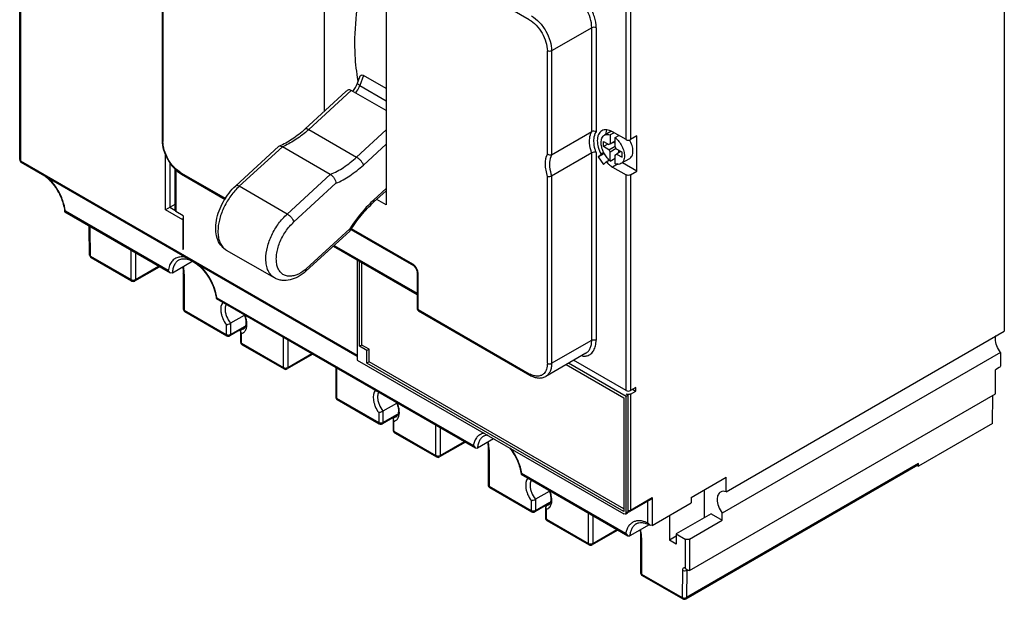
# Model space of a CAD drawing. Header units: millimetres. Extents: x 24 to 183, y 39 to 250.
# Tile 1 of 6: x 24 to 183, y 39 to 133. Entities that reach past the tile are written whole.
import ezdxf

# ---------------------------------------------------------------- set-up
doc = ezdxf.new("R2010")
doc.units = ezdxf.units.MM
doc.header["$LTSCALE"] = 18.806465
doc.layers.get('0').update_dxf_attribs({"linetype": 'CONTINUOUS'})

msp = doc.modelspace()

# ---------------------------------------------------------------- linework, layer by layer
at = {"color": 7, "linetype": 'Continuous'}
for p, q in [((183.5, 179.95), (183.5, 82.27)), ((106.39, 132.88), (49.85, 165.52)), ((23.67, 110.15), (23.67, 164.62)), ((23.81, 164.42), (23.81, 109.94)), ((73.08, 146.08), (73.08, 117.95)), ((46.77, 143.67), (46.77, 113.28)), ((46.92, 143.4), (46.92, 113.08)), ((83.16, 140.26), (83.16, 102.8)), ((122.1, 113.39), (122.1, 138.33)), ((122.81, 138.33), (122.81, 113.39)), ((116.53, 131.56), (110.02, 127.8)), ((116.53, 114.7), (116.53, 131.56)), ((117.24, 131.56), (117.24, 114.6)), ((109.32, 111.04), (109.32, 127.8)), ((110.02, 127.8), (110.02, 110.95)), ((78.51, 122.54), (78.88, 123.59)), ((79.47, 123.82), (78.9, 122.17)), ((83.16, 121.69), (79.47, 123.82)), ((78.9, 122.17), (83.16, 119.71)), ((70.01, 115.13), (76.62, 121.21)), ((77.5, 121.4), (70.58, 115.05)), ((83.16, 118.14), (77.5, 121.4)), ((70.58, 115.05), (78.36, 110.55)), ((78.36, 110.55), (83.16, 114.97)), ((110.02, 110.95), (116.53, 114.7)), ((119.64, 114.73), (118.6, 114.13)), ((120.14, 114.52), (119.54, 114.18)), ((119.54, 114.18), (119.54, 112.72)), ((122.1, 113.39), (119.91, 114.66)), ((120.33, 113.72), (120.94, 114.06)), ((120.33, 112.26), (120.33, 113.72)), ((123.87, 114), (122.81, 113.39)), ((123.87, 108.29), (123.87, 114)), ((46.77, 113.28), (46.92, 113.08)), ((65.68, 112.26), (58.74, 105.89)), ((66.32, 112.24), (59.32, 105.81)), ((65.78, 112.33), (65.68, 112.26)), ((66.32, 112.24), (65.78, 112.33)), ((74.09, 107.75), (66.32, 112.24)), ((79.45, 109.27), (83.16, 112.67)), ((118.43, 113.09), (119.32, 112.58)), ((118.43, 112.27), (118.43, 113.09)), ((119.14, 112.68), (118.43, 112.27)), ((119.32, 111.76), (118.43, 112.27)), ((119.55, 112.71), (119.32, 112.58)), ((119.32, 111.76), (120.33, 112.34)), ((119.54, 112.72), (120.33, 113.18)), ((120.51, 111.93), (119.54, 111.37)), ((120.33, 112.78), (120, 112.97)), ((47.32, 102.01), (47.32, 110.97)), ((116.53, 111.23), (110.02, 107.47)), ((116.53, 80.81), (116.53, 111.23)), ((117.24, 111.32), (117.24, 80.81)), ((117.57, 110.58), (118.55, 111.15)), ((118.03, 111.02), (117.57, 110.58)), ((117.57, 110.58), (118.42, 109.36)), ((118.49, 111.29), (118.03, 111.02)), ((119.54, 109.91), (119.54, 111.37)), ((119.54, 109.91), (120.33, 110.37)), ((120.33, 109.45), (120.33, 110.91)), ((121.44, 111.36), (120.55, 111.87)), ((121.26, 111.46), (120.55, 111.05)), ((120.55, 111.05), (121.44, 110.54)), ((120.92, 111.27), (120.92, 111.65)), ((122.66, 110.3), (121.27, 109.5)), ((121.44, 110.54), (121.44, 111.36)), ((23.67, 110.15), (23.81, 109.94)), ((23.81, 109.94), (23.92, 109.71)), ((23.81, 109.94), (78.47, 78.39)), ((23.92, 109.71), (78.47, 78.22)), ((48.03, 109.75), (48.03, 102.42)), ((48.84, 108.76), (48.84, 101.91)), ((118.42, 109.36), (118.88, 109.8)), ((118.88, 109.8), (119.39, 110.09)), ((120.82, 109.47), (119.91, 108.94)), ((119.91, 108.94), (122.1, 107.68)), ((123.87, 108.29), (121.52, 109.64)), ((48.99, 108.63), (48.99, 101.7)), ((49.85, 108.01), (49.95, 107.78)), ((49.85, 108.01), (57.12, 103.81)), ((49.95, 107.78), (57.03, 103.69)), ((67.1, 101.31), (74.09, 107.75)), ((109.32, 77.06), (109.32, 107.38)), ((110.02, 107.47), (110.02, 77.06)), ((122.1, 72.64), (122.1, 107.68)), ((122.81, 107.68), (123.87, 108.29)), ((122.81, 107.68), (122.81, 72.64)), ((67.1, 101.31), (59.32, 105.81)), ((68.18, 100.02), (75.01, 106.3)), ((81.12, 103.22), (83.16, 105.09)), ((83.16, 105.45), (81.15, 103.61)), ((48.84, 102.88), (47.32, 102.01)), ((48.03, 102.42), (48.86, 101.94)), ((81.15, 103.61), (81.12, 103.22)), ((83.16, 102.8), (81.62, 103.68)), ((30.96, 101.65), (31.08, 101.75)), ((30.96, 101.65), (30.96, 101.65)), ((30.96, 101.65), (48.1, 91.75)), ((47.77, 92.11), (31.08, 101.75)), ((50.15, 100.38), (47.32, 102.01)), ((48.84, 101.91), (48.99, 101.7)), ((50.22, 100.99), (48.99, 101.7)), ((50.22, 100.99), (50.22, 95.57)), ((35.1, 98.92), (34.95, 99.11)), ((35.02, 94.65), (34.95, 99.11)), ((50.15, 100.38), (50.15, 95.61)), ((35.16, 94.45), (35.1, 98.92)), ((70.14, 92.01), (77.31, 98.6)), ((77.24, 98.89), (70.19, 92.41)), ((77.32, 98.61), (77.24, 98.89)), ((77.31, 98.6), (77.32, 98.61)), ((77.43, 98.8), (87.58, 92.94)), ((87.48, 93.17), (77.53, 98.92)), ((74.6, 96.11), (88.18, 88.26)), ((74.71, 96.21), (88.18, 88.43)), ((35.02, 94.65), (35.16, 94.45)), ((35.16, 94.45), (35.27, 94.22)), ((35.16, 94.45), (41.74, 90.66)), ((41.74, 90.66), (41.74, 95.43)), ((42.44, 95.02), (42.44, 90.66)), ((50.15, 95.61), (50.22, 95.65)), ((50.22, 95.57), (50.15, 95.61)), ((65.03, 90.92), (57.25, 95.41)), ((35.27, 94.22), (41.84, 90.43)), ((42.34, 90.43), (46.37, 92.75)), ((42.44, 90.66), (46.22, 92.84)), ((51.76, 93.64), (48.45, 91.72)), ((78.47, 93.87), (78.47, 77.57)), ((78.83, 79.82), (78.83, 93.66)), ((79.18, 80.02), (79.18, 93.46)), ((87.58, 92.94), (87.48, 93.17)), ((48.1, 91.75), (47.77, 92.11)), ((48.45, 91.72), (48.1, 91.75)), ((50.36, 91.55), (50.22, 91.76)), ((50.22, 91.76), (50.22, 85.88)), ((50.36, 91.55), (50.36, 85.68)), ((70.14, 92.01), (70.19, 92.41)), ((70.14, 92.01), (70.14, 92.01)), ((88.33, 91.69), (88.18, 91.9)), ((88.18, 91.9), (88.18, 86)), ((88.33, 85.79), (88.33, 91.69)), ((41.84, 90.43), (41.74, 90.66)), ((42.44, 90.66), (42.34, 90.43)), ((55.58, 87.6), (55.69, 87.7)), ((55.58, 87.6), (97.63, 63.32)), ((55.58, 87.6), (55.58, 87.6)), ((55.69, 87.7), (97.31, 63.68)), ((50.22, 85.88), (50.36, 85.68)), ((50.36, 85.68), (57.19, 81.74)), ((50.36, 85.68), (50.47, 85.45)), ((50.47, 85.45), (57.29, 81.51)), ((60.11, 84.84), (57.89, 83.56)), ((88.18, 86), (88.33, 85.79)), ((88.33, 85.79), (106.39, 75.37)), ((88.33, 85.79), (88.43, 85.56)), ((88.43, 85.56), (106.49, 75.14)), ((57.19, 83.34), (57.19, 81.74)), ((57.89, 83.56), (57.89, 81.74)), ((57.29, 81.51), (57.19, 81.74)), ((60.13, 82.86), (57.79, 81.51)), ((57.89, 81.74), (57.79, 81.51)), ((57.89, 81.74), (60.25, 83.1)), ((59.52, 82.27), (59.66, 82.54)), ((59.66, 81.91), (59.52, 82.27)), ((59.52, 82.27), (59.52, 80.51)), ((59.66, 82.54), (60.1, 82.79)), ((59.66, 82.54), (60.03, 82.65)), ((59.66, 80.31), (59.66, 81.91)), ((138.33, 56.19), (183.5, 82.27)), ((59.52, 80.51), (59.66, 80.31)), ((59.66, 80.31), (66.49, 76.37)), ((59.66, 80.31), (59.77, 80.08)), ((59.77, 80.08), (66.59, 76.14)), ((66.49, 76.37), (66.49, 81.3)), ((67.19, 80.89), (67.19, 76.37)), ((79.18, 80.02), (78.83, 79.82)), ((80.38, 79.33), (79.18, 80.02)), ((110.02, 77.06), (116.53, 80.81)), ((71.26, 78.55), (67.09, 76.14)), ((67.19, 76.37), (71.11, 78.63)), ((80.03, 79.12), (78.83, 79.82)), ((80.38, 79.33), (80.03, 79.12)), ((80.03, 77.08), (80.03, 79.12)), ((80.38, 77.28), (80.38, 79.33)), ((115.57, 78.69), (109.06, 74.93)), ((182.87, 78.81), (137.7, 52.73)), ((182.87, 78.81), (182.87, 76.68)), ((78.47, 77.57), (121.75, 52.59)), ((80.38, 77.28), (80.03, 77.08)), ((121.75, 52.99), (80.03, 77.08)), ((121.75, 53.4), (80.38, 77.28)), ((112.39, 76.85), (121.75, 71.45)), ((122.1, 71.66), (112.74, 77.06)), ((122.1, 72.64), (113.59, 77.55)), ((66.59, 76.14), (66.49, 76.37)), ((67.19, 76.37), (67.09, 76.14)), ((74.97, 76.41), (74.97, 71.59)), ((75.11, 76.32), (75.11, 71.39)), ((106.49, 75.14), (106.39, 75.37)), ((182.69, 76.37), (182.07, 76.01)), ((182.07, 72.09), (182.07, 76.01)), ((122.45, 71.86), (122.1, 72.06)), ((123.66, 73.13), (122.81, 72.64)), ((122.81, 72.06), (123.66, 72.55)), ((122.81, 72.06), (122.81, 53.2)), ((123.16, 72.84), (123.66, 72.55)), ((123.66, 72.55), (123.66, 73.13)), ((132.39, 43.41), (182.07, 72.09)), ((74.97, 71.59), (75.11, 71.39)), ((75.11, 71.39), (81.94, 67.45)), ((75.11, 71.39), (75.22, 71.16)), ((75.22, 71.16), (82.04, 67.22)), ((84.86, 70.55), (82.64, 69.27)), ((121.75, 71.45), (121.75, 52.99)), ((122.45, 71.86), (122.1, 71.66)), ((122.1, 52.79), (122.1, 71.66)), ((122.45, 52.99), (122.45, 71.86)), ((181.56, 67.29), (181.63, 71.84)), ((81.94, 69.05), (81.94, 67.45)), ((82.64, 69.27), (82.64, 67.45)), ((82.64, 67.45), (85, 68.81)), ((82.04, 67.22), (81.94, 67.45)), ((84.88, 68.57), (82.54, 67.22)), ((82.64, 67.45), (82.54, 67.22)), ((84.41, 68.25), (84.27, 67.98)), ((84.27, 67.98), (84.41, 67.62)), ((84.27, 67.98), (84.27, 66.22)), ((84.41, 68.25), (84.85, 68.5)), ((84.41, 68.25), (84.78, 68.36)), ((84.41, 66.02), (84.41, 67.62)), ((181.56, 67.29), (169.58, 60.37)), ((84.27, 66.22), (84.41, 66.02)), ((84.41, 66.02), (91.24, 62.08)), ((84.41, 66.02), (84.52, 65.79)), ((84.52, 65.79), (91.34, 61.85)), ((91.24, 62.08), (91.24, 67.01)), ((91.94, 66.61), (91.94, 62.08)), ((96.01, 64.26), (91.84, 61.85)), ((91.94, 62.08), (95.86, 64.34)), ((100.58, 64.8), (97.97, 63.29)), ((97.31, 63.68), (97.63, 63.32)), ((97.63, 63.32), (97.97, 63.29)), ((99.86, 62.98), (99.72, 63.18)), ((99.72, 63.18), (99.72, 57.3)), ((99.86, 62.98), (99.86, 57.1)), ((91.34, 61.85), (91.24, 62.08)), ((91.94, 62.08), (91.84, 61.85)), ((169.58, 60.76), (131.89, 39.01)), ((169.48, 60.54), (169.58, 60.76)), ((169.58, 60.37), (169.58, 60.76)), ((131.79, 38.79), (169.48, 60.54)), ((169.37, 60.48), (169.58, 60.37)), ((105.17, 59.14), (105.06, 59.03)), ((105.06, 59.03), (122.36, 49.04)), ((105.06, 59.03), (105.06, 59.03)), ((122.04, 49.4), (105.17, 59.14)), ((132.67, 55.28), (138.33, 58.54)), ((138.33, 56.19), (138.33, 58.54)), ((99.72, 57.3), (99.86, 57.1)), ((99.86, 57.1), (106.69, 53.16)), ((99.86, 57.1), (99.97, 56.87)), ((99.97, 56.87), (106.79, 52.93)), ((109.61, 56.26), (107.39, 54.98)), ((134.79, 56.5), (134.79, 51.97)), ((106.69, 54.76), (106.69, 53.16)), ((107.39, 54.98), (107.39, 53.16)), ((107.39, 53.16), (109.75, 54.52)), ((125.99, 54.87), (122.7, 52.97)), ((122.81, 53.2), (126.34, 55.24)), ((125.64, 51.12), (125.64, 54.66)), ((126.34, 55.24), (125.99, 54.87)), ((126.34, 55.24), (126.34, 50.73)), ((126.34, 50.73), (132.67, 54.38)), ((132.67, 55.28), (132.67, 54.38)), ((106.79, 52.93), (106.69, 53.16)), ((109.63, 54.28), (107.29, 52.93)), ((107.39, 53.16), (107.29, 52.93)), ((109.16, 53.96), (109.01, 53.69)), ((109.01, 53.69), (109.16, 53.33)), ((109.01, 53.69), (109.01, 51.93)), ((109.16, 53.96), (109.6, 54.21)), ((109.16, 53.96), (109.53, 54.08)), ((109.16, 51.73), (109.16, 53.33)), ((122.1, 52.79), (122, 52.56)), ((122, 52.56), (122.35, 52.77)), ((122.1, 52.79), (122.45, 52.99)), ((122.81, 53.2), (122.7, 52.97)), ((109.01, 51.93), (109.16, 51.73)), ((109.16, 51.73), (115.98, 47.79)), ((109.16, 51.73), (109.26, 51.5)), ((109.26, 51.5), (116.09, 47.56)), ((115.98, 47.79), (115.98, 52.72)), ((116.69, 52.32), (116.69, 47.79)), ((122, 52.56), (121.75, 52.59)), ((129.14, 52.34), (129.14, 48.34)), ((135.89, 52.6), (130.23, 49.34)), ((132.39, 48.5), (137.7, 51.56)), ((135.89, 52.6), (137.7, 51.56)), ((137.7, 51.56), (137.7, 52.73)), ((120.76, 49.97), (116.59, 47.56)), ((116.69, 47.79), (120.61, 50.05)), ((125.84, 50.82), (122.7, 49.01)), ((126, 50.76), (125.64, 51.12)), ((126.34, 50.73), (126, 50.76)), ((122.04, 49.4), (122.36, 49.04)), ((122.36, 49.04), (122.7, 49.01)), ((124.61, 48.69), (124.46, 48.89)), ((124.46, 48.89), (124.46, 43.01)), ((124.61, 48.69), (124.61, 42.81)), ((130.23, 48.97), (129.14, 48.34)), ((130.23, 47.7), (129.14, 48.34)), ((130.23, 49.34), (131.69, 48.5)), ((130.23, 49.34), (130.23, 47.7)), ((131.69, 48.5), (131.69, 43.83)), ((132.39, 48.5), (132.39, 43.41)), ((116.09, 47.56), (115.98, 47.79)), ((116.69, 47.79), (116.59, 47.56)), ((131.25, 43.4), (131.19, 39.01)), ((131.96, 43.39), (131.89, 39.01)), ((132.02, 43.51), (131.96, 43.54)), ((132.05, 43.45), (131.96, 43.39)), ((124.46, 43.01), (124.61, 42.81)), ((124.61, 42.81), (131.19, 39.01)), ((124.61, 42.81), (124.71, 42.58)), ((124.71, 42.58), (131.29, 38.79)), ((131.29, 38.79), (131.19, 39.01)), ((131.89, 39.01), (131.79, 38.79))]:
    msp.add_line(p, q, dxfattribs=at)
msp.add_lwpolyline([(87.58, 92.94), (87.98, 92.53), (88.18, 91.99), (88.18, 91.9)], dxfattribs=at)
for centre, radius, start, end in [((107.32, 128.24), 29.24, 189.3827, 190.6112), ((72.97, 124.86), 6.01, 322.9008, 337.3289), ((74.16, 124.17), 5.14, 325.7045, 337.0836), ((74.26, 124.09), 5.02, 321.8215, 325.7373), ((58.02, 128.71), 18.56, 311.3809, 312.5979), ((119.61, 112.39), 0.338, 120.0444, 131.037), ((118.96, 111.25), 1.71, 21.2804, 36.2776), ((120.92, 112.38), 1.71, 201.2804, 216.2776), ((120.27, 111.24), 0.338, 300.0444, 311.037), ((120.26, 111.25), 0.354, 311.0447, 316.8731), ((120.24, 111.27), 0.382, 316.9183, 324.9559), ((24.17, 110.15), 0.5, 180, 240.0006), ((122.7, 113.25), 5.15, 222.0874, 226.3674), ((65.48, 99.01), 9.17, 132.1727, 133.8656), ((95.18, 88.35), 20.73, 132.5967, 133.428), ((33.74, 98.82), 1.36, 14.6036, 21.0421), ((35.52, 94.66), 0.5, 180.8586, 240.0233), ((58.38, 97.36), 2.26, 232.4959, 239.985), ((44.12, 91.54), 6.24, 2.1893, 3.2475), ((44.42, 91.55), 5.95, 0.0121, 2.1984), ((65.72, 97.59), 6.84, 308.6397, 310.0112), ((65.56, 97.79), 7.09, 310.009, 310.742), ((42.09, 90.86), 0.5, 240.0006, 299.9999), ((50.72, 85.88), 0.5, 180, 240.0006), ((88.68, 86), 0.5, 180, 240.0006), ((59.41, 82.93), 1.05, 284.1383, 286.7529), ((59.41, 82.9), 1.02, 286.7434, 301.5231), ((57.54, 81.94), 0.5, 240.0006, 299.9999), ((60.02, 80.51), 0.5, 180, 240.0006), ((66.84, 76.57), 0.5, 240.0006, 299.9999), ((108.25, 78.59), 3.73, 239.9844, 242.7126), ((75.47, 71.59), 0.5, 180, 240.0006), ((82.29, 67.65), 0.5, 240.0006, 299.9999), ((84.15, 68.64), 1.05, 284.1383, 286.7516), ((84.16, 68.61), 1.02, 286.742, 301.5231), ((84.77, 66.22), 0.5, 180, 240.0006), ((93.62, 62.97), 6.24, 2.1893, 3.2475), ((93.92, 62.98), 5.95, 0.0121, 2.1984), ((91.59, 62.28), 0.5, 240.0006, 299.9999), ((100.22, 57.3), 0.5, 180, 240.0006), ((107.04, 53.36), 0.5, 240.0006, 299.9999), ((108.9, 54.36), 1.05, 284.1383, 286.7516), ((108.91, 54.33), 1.02, 286.742, 301.5231), ((122.45, 53.4), 0.5, 265.6078, 299.9999), ((109.51, 51.93), 0.5, 180, 240.0006), ((118.37, 48.68), 6.24, 2.1893, 3.2475), ((118.66, 48.69), 5.95, 0.0121, 2.1984), ((116.34, 47.99), 0.5, 240.0006, 299.9999), ((124.96, 43.01), 0.5, 180, 240.0006), ((131.54, 39.22), 0.5, 239.9769, 299.9999)]:
    msp.add_arc(centre, radius, start, end, dxfattribs=at)
for points, knots in [([(79.88, 142), (79.29, 139.82), (78.38, 135.54), (78.03, 131.17), (78.03, 129.07)], [0, 0, 0, 0, 0.517705, 1, 1, 1, 1]), ([(117.24, 131.56), (117.24, 132.16), (117.01, 133.41), (116.23, 135.18), (115.09, 136.74), (114.11, 137.56), (113.6, 137.86)], [0, 0, 0, 0, 0.237241, 0.500001, 0.76276, 1, 1, 1, 1]), ([(116.53, 131.56), (116.53, 132.1), (116.33, 133.23), (115.62, 134.83), (114.59, 136.24), (113.71, 136.98), (113.24, 137.25)], [0, 0, 0, 0, 0.237238, 0.500001, 0.762763, 1, 1, 1, 1]), ([(106.39, 132.88), (106.8, 132.64), (107.59, 131.98), (108.51, 130.72), (109.14, 129.3), (109.32, 128.28), (109.32, 127.8)], [0, 0, 0, 0, 0.23724, 0.499999, 0.762759, 1, 1, 1, 1]), ([(106.74, 133.49), (107.21, 133.22), (108.09, 132.48), (109.12, 131.07), (109.82, 129.48), (110.02, 128.34), (110.02, 127.8)], [0, 0, 0, 0, 0.237237, 0.499999, 0.762762, 1, 1, 1, 1]), ([(117.24, 131.56), (117.13, 131.62), (116.88, 131.67), (116.63, 131.62), (116.53, 131.56)], [0, 0, 0, 0, 0.500001, 1, 1, 1, 1]), ([(78.03, 129.07), (78.03, 128.58), (78.06, 126.71), (78.24, 124.84), (78.47, 123.47)], [0, 0, 0, 0, 0.25863, 1, 1, 1, 1]), ([(110.02, 127.8), (109.92, 127.74), (109.67, 127.7), (109.42, 127.74), (109.32, 127.8)], [0, 0, 0, 0, 0.499999, 1, 1, 1, 1]), ([(78.88, 123.59), (78.91, 123.69), (79.01, 123.86), (79.27, 123.92), (79.4, 123.86), (79.47, 123.82)], [0, 0, 0, 0, 0.449477, 0.685471, 1, 1, 1, 1]), ([(77.5, 121.4), (77.43, 121.44), (77.28, 121.49), (77.04, 121.47), (76.81, 121.37), (76.68, 121.26), (76.62, 121.21)], [0, 0, 0, 0, 0.244134, 0.486146, 0.737166, 1, 1, 1, 1]), ([(78.9, 122.17), (78.84, 122.2), (78.73, 122.27), (78.62, 122.35), (78.55, 122.42), (78.52, 122.47), (78.51, 122.51), (78.51, 122.54)], [0, 0, 0, 0, 0.375534, 0.670365, 0.783562, 0.874307, 1, 1, 1, 1]), ([(70.01, 115.13), (69.35, 114.52), (68.02, 113.45), (66.52, 112.63), (65.78, 112.33)], [0, 0, 0, 0, 0.529797, 1, 1, 1, 1]), ([(70.01, 115.13), (70.04, 115.15), (70.11, 115.19), (70.25, 115.18), (70.41, 115.13), (70.52, 115.08), (70.58, 115.05)], [0, 0, 0, 0, 0.176806, 0.393443, 0.668306, 1, 1, 1, 1]), ([(70.29, 114.78), (69.67, 114.23), (68.41, 113.27), (67.01, 112.52), (66.32, 112.24)], [0, 0, 0, 0, 0.523858, 1, 1, 1, 1]), ([(116.17, 113.16), (116.17, 113.31), (116.2, 113.84), (116.34, 114.37), (116.53, 114.7)], [0, 0, 0, 0, 0.275966, 1, 1, 1, 1]), ([(117.24, 114.6), (117.14, 114.69), (116.9, 114.79), (116.63, 114.76), (116.53, 114.7)], [0, 0, 0, 0, 0.513989, 1, 1, 1, 1]), ([(116.88, 113.16), (116.88, 113.3), (116.91, 113.8), (117.04, 114.3), (117.24, 114.6)], [0, 0, 0, 0, 0.277645, 1, 1, 1, 1]), ([(118.16, 114.83), (118.04, 114.76), (117.83, 114.58), (117.6, 114.21), (117.46, 113.74), (117.43, 113.4), (117.43, 113.23)], [0, 0, 0, 0, 0.217783, 0.45091, 0.710297, 1, 1, 1, 1]), ([(118.05, 112.9), (118.05, 113.04), (118.07, 113.3), (118.17, 113.65), (118.35, 113.94), (118.51, 114.08), (118.6, 114.13)], [0, 0, 0, 0, 0.289677, 0.549093, 0.782219, 1, 1, 1, 1]), ([(119.91, 114.66), (119.75, 114.74), (119.45, 114.89), (118.98, 115), (118.54, 114.99), (118.27, 114.9), (118.16, 114.83)], [0, 0, 0, 0, 0.289702, 0.549088, 0.782216, 1, 1, 1, 1]), ([(118.6, 114.13), (118.73, 114.2), (119.05, 114.29), (119.38, 114.23), (119.54, 114.18)], [0, 0, 0, 0, 0.467743, 1, 1, 1, 1]), ([(118.86, 114.35), (118.87, 114.4), (118.9, 114.61), (118.95, 114.81), (119, 114.95)], [0, 0, 0, 0, 0.263563, 1, 1, 1, 1]), ([(120.33, 113.72), (120.55, 113.54), (120.96, 113.1), (121.43, 112.36), (121.74, 111.55), (121.83, 110.99), (121.83, 110.72)], [0, 0, 0, 0, 0.249124, 0.511709, 0.768066, 1, 1, 1, 1]), ([(46.77, 113.28), (46.77, 112.76), (46.97, 111.66), (47.65, 110.11), (48.64, 108.76), (49.5, 108.04), (49.95, 107.78)], [0, 0, 0, 0, 0.239309, 0.500004, 0.760697, 1, 1, 1, 1]), ([(49.85, 108.01), (49.43, 108.25), (48.65, 108.91), (47.73, 110.16), (47.1, 111.59), (46.92, 112.6), (46.92, 113.08)], [0, 0, 0, 0, 0.23724, 0.499999, 0.762759, 1, 1, 1, 1]), ([(116.53, 111.23), (116.47, 111.39), (116.28, 112.02), (116.18, 112.68), (116.17, 113.16)], [0, 0, 0, 0, 0.265294, 1, 1, 1, 1]), ([(117.24, 111.32), (117.18, 111.48), (116.99, 112.08), (116.88, 112.7), (116.88, 113.16)], [0, 0, 0, 0, 0.265732, 1, 1, 1, 1]), ([(117.43, 113.23), (117.43, 112.86), (117.56, 112.1), (117.84, 111.38), (118.03, 111.02)], [0, 0, 0, 0, 0.474703, 1, 1, 1, 1]), ([(119.3, 110.13), (119.12, 110.31), (118.77, 110.73), (118.38, 111.43), (118.12, 112.16), (118.05, 112.67), (118.05, 112.9)], [0, 0, 0, 0, 0.255051, 0.517178, 0.770296, 1, 1, 1, 1]), ([(122.1, 113.39), (122.21, 113.33), (122.45, 113.28), (122.7, 113.33), (122.81, 113.39)], [0, 0, 0, 0, 0.500001, 1, 1, 1, 1]), ([(123.21, 111.52), (123.21, 111.83), (123.1, 112.47), (122.84, 113.07), (122.67, 113.36)], [0, 0, 0, 0, 0.474492, 1, 1, 1, 1]), ([(74.09, 107.75), (74.85, 108.05), (76.36, 108.88), (77.7, 109.95), (78.36, 110.55)], [0, 0, 0, 0, 0.474823, 1, 1, 1, 1]), ([(78.36, 110.55), (78.48, 110.48), (78.72, 110.3), (79.03, 109.99), (79.29, 109.64), (79.41, 109.38), (79.45, 109.26)], [0, 0, 0, 0, 0.246547, 0.518192, 0.780166, 1, 1, 1, 1]), ([(109.32, 111.04), (109.06, 110.55), (108.91, 109.63), (109.03, 108.39), (109.2, 107.72), (109.32, 107.38)], [0, 0, 0, 0, 0.445537, 0.711442, 1, 1, 1, 1]), ([(110.02, 110.95), (109.97, 110.92), (109.73, 110.84), (109.46, 110.92), (109.32, 111.04)], [0, 0, 0, 0, 0.235612, 1, 1, 1, 1]), ([(110.02, 110.95), (109.96, 110.84), (109.74, 110.36), (109.67, 109.82), (109.67, 109.41)], [0, 0, 0, 0, 0.226965, 1, 1, 1, 1]), ([(117.24, 111.32), (117.18, 111.34), (117.07, 111.35), (116.82, 111.34), (116.64, 111.29), (116.53, 111.23)], [0, 0, 0, 0, 0.222266, 0.484204, 1, 1, 1, 1]), ([(121.83, 110.72), (121.83, 110.59), (121.8, 110.33), (121.7, 109.98), (121.53, 109.69), (121.36, 109.55), (121.27, 109.5)], [0, 0, 0, 0, 0.289677, 0.549093, 0.782219, 1, 1, 1, 1]), ([(122.66, 110.3), (122.75, 110.35), (122.91, 110.49), (123.09, 110.78), (123.19, 111.13), (123.21, 111.39), (123.21, 111.52)], [0, 0, 0, 0, 0.217782, 0.450907, 0.710323, 1, 1, 1, 1]), ([(75.01, 106.3), (75.79, 106.63), (77.36, 107.51), (78.76, 108.63), (79.45, 109.27)], [0, 0, 0, 0, 0.476103, 1, 1, 1, 1]), ([(109.67, 109.41), (109.67, 109.26), (109.7, 108.6), (109.86, 107.95), (110.02, 107.47)], [0, 0, 0, 0, 0.233826, 1, 1, 1, 1]), ([(119.15, 109.52), (119.21, 109.46), (119.44, 109.25), (119.7, 109.06), (119.91, 108.94)], [0, 0, 0, 0, 0.261983, 1, 1, 1, 1]), ([(119.54, 109.91), (119.52, 109.93), (119.44, 110), (119.36, 110.07), (119.3, 110.13)], [0, 0, 0, 0, 0.245516, 1, 1, 1, 1]), ([(121.27, 109.5), (121.14, 109.43), (120.82, 109.34), (120.5, 109.4), (120.33, 109.45)], [0, 0, 0, 0, 0.467743, 1, 1, 1, 1]), ([(27.39, 107.76), (27.87, 107.44), (28.79, 106.62), (29.87, 105.12), (30.65, 103.43), (30.92, 102.23), (30.96, 101.65)], [0, 0, 0, 0, 0.237344, 0.498898, 0.761021, 1, 1, 1, 1]), ([(29.83, 105.26), (29.72, 105.44), (29.27, 106.14), (28.73, 106.78), (28.28, 107.2)], [0, 0, 0, 0, 0.256152, 1, 1, 1, 1]), ([(74.09, 107.75), (74.22, 107.68), (74.45, 107.48), (74.73, 107.12), (74.93, 106.72), (75, 106.43), (75.01, 106.3)], [0, 0, 0, 0, 0.240264, 0.505934, 0.768006, 1, 1, 1, 1]), ([(110.02, 107.47), (109.91, 107.41), (109.73, 107.36), (109.49, 107.34), (109.37, 107.36), (109.32, 107.38)], [0, 0, 0, 0, 0.514569, 0.776392, 1, 1, 1, 1]), ([(122.81, 107.68), (122.7, 107.61), (122.45, 107.57), (122.21, 107.61), (122.1, 107.68)], [0, 0, 0, 0, 0.499999, 1, 1, 1, 1]), ([(57.25, 95.41), (57.06, 95.51), (56.72, 95.77), (56.14, 96.4), (55.64, 97.42), (55.44, 98.81), (55.57, 100.31), (56, 101.84), (56.69, 103.34), (57.6, 104.72), (58.35, 105.53), (58.74, 105.89)], [0, 0, 0, 0, 0.053195, 0.106309, 0.214906, 0.330065, 0.454497, 0.587687, 0.726289, 0.865412, 1, 1, 1, 1]), ([(59.12, 105.62), (58.63, 105.15), (57.74, 104.09), (56.71, 102.29), (56.03, 100.41), (55.85, 99.11), (55.85, 98.5)], [0, 0, 0, 0, 0.254146, 0.516366, 0.769984, 1, 1, 1, 1]), ([(59.32, 105.81), (59.26, 105.84), (59.15, 105.89), (58.99, 105.94), (58.85, 105.95), (58.77, 105.91), (58.74, 105.89)], [0, 0, 0, 0, 0.32973, 0.603791, 0.821135, 1, 1, 1, 1]), ([(31.08, 101.75), (31.01, 102.35), (30.7, 103.57), (30.16, 104.71), (29.83, 105.26)], [0, 0, 0, 0, 0.482678, 1, 1, 1, 1]), ([(80.93, 103.4), (80.59, 103.08), (79.22, 101.69), (78.03, 100.13), (77.24, 98.89)], [0, 0, 0, 0, 0.242595, 1, 1, 1, 1]), ([(77.32, 98.61), (77.86, 99.47), (79.03, 101.1), (80.4, 102.56), (81.12, 103.22)], [0, 0, 0, 0, 0.511247, 1, 1, 1, 1]), ([(63.63, 94.01), (63.63, 94.65), (63.82, 95.99), (64.54, 97.94), (65.63, 99.77), (66.58, 100.85), (67.1, 101.31)], [0, 0, 0, 0, 0.230727, 0.485413, 0.747812, 1, 1, 1, 1]), ([(67.1, 101.31), (67.22, 101.24), (67.46, 101.07), (67.77, 100.75), (68.03, 100.4), (68.15, 100.15), (68.19, 100.02)], [0, 0, 0, 0, 0.246547, 0.518193, 0.780167, 1, 1, 1, 1]), ([(34.95, 99.11), (34.95, 99.13), (34.94, 99.23), (34.91, 99.32), (34.88, 99.39)], [0, 0, 0, 0, 0.192701, 1, 1, 1, 1]), ([(35.1, 98.92), (35.1, 98.94), (35.09, 99.02), (35.08, 99.11), (35.06, 99.17)], [0, 0, 0, 0, 0.237287, 1, 1, 1, 1]), ([(50.15, 100.38), (50.15, 100.4), (50.16, 100.48), (50.18, 100.56), (50.2, 100.62)], [0, 0, 0, 0, 0.231442, 1, 1, 1, 1]), ([(69.99, 92.25), (69.54, 91.89), (68.83, 91.45), (67.81, 91.2), (67.13, 91.2), (66.52, 91.4), (66.01, 91.79), (65.63, 92.35), (65.4, 93.04), (65.3, 93.85), (65.37, 95.07), (65.81, 96.69), (66.78, 98.5), (67.68, 99.57), (68.18, 100.02)], [0, 0, 0, 0, 0.127114, 0.181594, 0.230702, 0.276458, 0.321867, 0.370044, 0.423273, 0.482649, 0.5482, 0.69397, 0.849463, 1, 1, 1, 1]), ([(55.85, 98.5), (55.85, 98.19), (55.89, 97.59), (56.11, 96.77), (56.47, 96.08), (56.81, 95.72), (57, 95.57)], [0, 0, 0, 0, 0.286875, 0.54669, 0.781849, 1, 1, 1, 1]), ([(50.95, 94.16), (50.71, 94.24), (50.23, 94.36), (49.74, 94.34), (49.51, 94.3)], [0, 0, 0, 0, 0.52639, 1, 1, 1, 1]), ([(49.51, 94.3), (49.28, 94.26), (48.84, 94.09), (48.3, 93.6), (47.93, 92.92), (47.81, 92.39), (47.77, 92.11)], [0, 0, 0, 0, 0.231335, 0.464037, 0.716482, 1, 1, 1, 1]), ([(49.51, 93.85), (49.35, 93.76), (49.06, 93.51), (48.73, 93.02), (48.52, 92.41), (48.46, 91.96), (48.45, 91.72)], [0, 0, 0, 0, 0.22101, 0.455551, 0.713797, 1, 1, 1, 1]), ([(49.51, 93.85), (49.61, 93.91), (49.83, 94), (50.21, 94.06), (50.64, 94.03), (51.28, 93.88), (52.15, 93.43), (53.14, 92.61), (54.05, 91.53), (54.8, 90.28), (55.33, 88.96), (55.53, 88.04), (55.58, 87.6)], [0, 0, 0, 0, 0.035568, 0.074035, 0.117066, 0.165586, 0.279685, 0.413587, 0.560777, 0.713221, 0.862356, 1, 1, 1, 1]), ([(55.69, 87.7), (55.61, 88.23), (55.33, 89.3), (54.62, 90.82), (53.67, 92.19), (52.88, 92.98), (52.46, 93.31)], [0, 0, 0, 0, 0.242259, 0.499846, 0.75754, 1, 1, 1, 1]), ([(65.03, 90.92), (64.8, 91.05), (64.39, 91.4), (63.94, 92.12), (63.68, 93.02), (63.63, 93.67), (63.63, 94.01)], [0, 0, 0, 0, 0.217784, 0.450917, 0.710285, 1, 1, 1, 1]), ([(87.65, 93.05), (87.64, 93.06), (87.58, 93.11), (87.52, 93.15), (87.48, 93.17)], [0, 0, 0, 0, 0.258992, 1, 1, 1, 1]), ([(88.08, 92.54), (88.05, 92.59), (87.93, 92.78), (87.78, 92.95), (87.65, 93.05)], [0, 0, 0, 0, 0.259402, 1, 1, 1, 1]), ([(50.16, 92.59), (50.17, 92.52), (50.2, 92.24), (50.22, 91.96), (50.22, 91.76)], [0, 0, 0, 0, 0.258932, 1, 1, 1, 1]), ([(50.35, 91.9), (50.35, 91.96), (50.33, 92.22), (50.3, 92.48), (50.27, 92.67)], [0, 0, 0, 0, 0.243832, 1, 1, 1, 1]), ([(70.14, 92.01), (69.75, 91.67), (68.95, 91.1), (67.62, 90.55), (66.47, 90.45), (65.61, 90.63), (65.21, 90.81), (65.03, 90.92)], [0, 0, 0, 0, 0.274497, 0.528095, 0.766664, 0.883441, 1, 1, 1, 1]), ([(88.31, 91.9), (88.3, 91.96), (88.26, 92.18), (88.16, 92.39), (88.08, 92.54)], [0, 0, 0, 0, 0.23812, 1, 1, 1, 1]), ([(88.33, 91.69), (88.33, 91.71), (88.33, 91.78), (88.32, 91.85), (88.31, 91.9)], [0, 0, 0, 0, 0.240997, 1, 1, 1, 1]), ([(41.74, 90.66), (41.75, 90.65), (41.79, 90.63), (41.84, 90.61), (41.87, 90.6)], [0, 0, 0, 0, 0.23644, 1, 1, 1, 1]), ([(41.87, 90.6), (41.89, 90.6), (41.96, 90.58), (42.03, 90.57), (42.09, 90.57)], [0, 0, 0, 0, 0.243047, 1, 1, 1, 1]), ([(42.09, 90.57), (42.11, 90.57), (42.18, 90.57), (42.26, 90.59), (42.31, 90.6)], [0, 0, 0, 0, 0.255502, 1, 1, 1, 1]), ([(42.31, 90.6), (42.32, 90.6), (42.37, 90.62), (42.41, 90.64), (42.44, 90.66)], [0, 0, 0, 0, 0.262956, 1, 1, 1, 1]), ([(56.68, 87.01), (56.31, 86.61), (56.24, 85.75), (56.44, 84.87), (56.68, 84.16), (56.96, 83.65), (57.19, 83.34)], [0, 0, 0, 0, 0.422889, 0.559314, 0.703292, 1, 1, 1, 1]), ([(57.22, 86.69), (57.19, 86.63), (57.05, 86.37), (57.01, 86.07), (57.01, 85.84)], [0, 0, 0, 0, 0.225613, 1, 1, 1, 1]), ([(57.01, 85.84), (57.01, 85.65), (57.06, 85.25), (57.3, 84.46), (57.62, 83.9), (57.89, 83.56)], [0, 0, 0, 0, 0.228316, 0.478262, 1, 1, 1, 1]), ([(60.04, 85.07), (60.16, 84.8), (60.35, 84.27), (60.42, 83.61), (60.36, 83.17), (60.28, 82.93), (60.17, 82.76), (60.08, 82.68), (60.03, 82.65)], [0, 0, 0, 0, 0.346375, 0.642651, 0.762512, 0.860468, 0.937234, 1, 1, 1, 1]), ([(60.35, 82.48), (60.53, 82.82), (60.59, 83.47), (60.43, 84.33), (60.27, 84.79), (60.16, 85.02)], [0, 0, 0, 0, 0.441453, 0.710235, 1, 1, 1, 1]), ([(57.19, 83.34), (57.24, 83.34), (57.35, 83.36), (57.59, 83.42), (57.78, 83.49), (57.89, 83.56)], [0, 0, 0, 0, 0.206874, 0.462874, 1, 1, 1, 1]), ([(57.19, 81.74), (57.2, 81.73), (57.24, 81.71), (57.29, 81.69), (57.32, 81.68)], [0, 0, 0, 0, 0.23644, 1, 1, 1, 1]), ([(57.32, 81.68), (57.34, 81.68), (57.41, 81.66), (57.49, 81.65), (57.54, 81.65)], [0, 0, 0, 0, 0.243047, 1, 1, 1, 1]), ([(57.54, 81.65), (57.56, 81.65), (57.63, 81.65), (57.71, 81.67), (57.76, 81.68)], [0, 0, 0, 0, 0.255502, 1, 1, 1, 1]), ([(57.76, 81.68), (57.77, 81.68), (57.82, 81.7), (57.86, 81.72), (57.89, 81.74)], [0, 0, 0, 0, 0.262956, 1, 1, 1, 1]), ([(59.95, 82.03), (59.98, 82.05), (60.08, 82.12), (60.18, 82.22), (60.24, 82.29)], [0, 0, 0, 0, 0.246296, 1, 1, 1, 1]), ([(60.24, 82.29), (60.25, 82.31), (60.29, 82.37), (60.33, 82.43), (60.35, 82.48)], [0, 0, 0, 0, 0.24515, 1, 1, 1, 1]), ([(182.06, 81.03), (182.06, 81.08), (182.07, 81.26), (182.1, 81.45), (182.14, 81.58)], [0, 0, 0, 0, 0.264562, 1, 1, 1, 1]), ([(115.57, 78.69), (115.72, 78.78), (116.01, 79.02), (116.31, 79.52), (116.49, 80.13), (116.53, 80.58), (116.53, 80.81)], [0, 0, 0, 0, 0.217786, 0.450916, 0.7103, 1, 1, 1, 1]), ([(115.78, 78.29), (116, 78.36), (116.43, 78.58), (116.9, 79.16), (117.18, 79.93), (117.24, 80.51), (117.24, 80.81)], [0, 0, 0, 0, 0.2205, 0.44987, 0.706847, 1, 1, 1, 1]), ([(116.53, 80.81), (116.63, 80.87), (116.88, 80.92), (117.13, 80.87), (117.24, 80.81)], [0, 0, 0, 0, 0.499999, 1, 1, 1, 1]), ([(182.87, 78.81), (182.62, 79.15), (182.24, 79.86), (182.06, 80.65), (182.06, 81.03)], [0, 0, 0, 0, 0.524144, 1, 1, 1, 1]), ([(109.32, 77.06), (109.32, 76.74), (109.25, 76.15), (108.97, 75.62), (108.79, 75.42)], [0, 0, 0, 0, 0.542732, 1, 1, 1, 1]), ([(110.02, 77.06), (110.02, 76.82), (109.99, 76.37), (109.81, 75.76), (109.5, 75.26), (109.21, 75.02), (109.06, 74.93)], [0, 0, 0, 0, 0.2897, 0.549084, 0.782214, 1, 1, 1, 1]), ([(109.32, 77.06), (109.42, 77), (109.67, 76.95), (109.92, 77), (110.02, 77.06)], [0, 0, 0, 0, 0.500001, 1, 1, 1, 1]), ([(115.01, 78.23), (115.04, 78.22), (115.18, 78.21), (115.32, 78.22), (115.42, 78.23)], [0, 0, 0, 0, 0.256179, 1, 1, 1, 1]), ([(115.42, 78.23), (115.45, 78.23), (115.57, 78.24), (115.69, 78.27), (115.78, 78.29)], [0, 0, 0, 0, 0.254359, 1, 1, 1, 1]), ([(66.49, 76.37), (66.5, 76.36), (66.54, 76.34), (66.58, 76.32), (66.62, 76.31)], [0, 0, 0, 0, 0.23644, 1, 1, 1, 1]), ([(66.62, 76.31), (66.64, 76.31), (66.71, 76.29), (66.78, 76.28), (66.84, 76.28)], [0, 0, 0, 0, 0.243047, 1, 1, 1, 1]), ([(66.84, 76.28), (66.86, 76.28), (66.93, 76.29), (67.01, 76.3), (67.06, 76.31)], [0, 0, 0, 0, 0.255502, 1, 1, 1, 1]), ([(67.06, 76.31), (67.07, 76.32), (67.12, 76.33), (67.16, 76.35), (67.19, 76.37)], [0, 0, 0, 0, 0.262956, 1, 1, 1, 1]), ([(106.49, 75.14), (106.7, 75.01), (107.13, 74.81), (107.81, 74.65), (108.47, 74.68), (108.88, 74.83), (109.06, 74.93)], [0, 0, 0, 0, 0.273176, 0.52749, 0.766907, 1, 1, 1, 1]), ([(108.79, 75.42), (108.66, 75.29), (108.36, 75.07), (107.79, 74.93), (107.16, 75.01), (106.75, 75.17), (106.54, 75.28)], [0, 0, 0, 0, 0.225011, 0.455145, 0.709916, 1, 1, 1, 1]), ([(182.87, 76.68), (182.87, 76.62), (182.83, 76.5), (182.74, 76.4), (182.69, 76.37)], [0, 0, 0, 0, 0.498842, 1, 1, 1, 1]), ([(81.43, 72.72), (81.06, 72.32), (80.99, 71.46), (81.19, 70.58), (81.43, 69.87), (81.71, 69.36), (81.94, 69.05)], [0, 0, 0, 0, 0.422889, 0.559314, 0.703292, 1, 1, 1, 1]), ([(81.97, 72.4), (81.94, 72.34), (81.8, 72.08), (81.76, 71.78), (81.76, 71.55)], [0, 0, 0, 0, 0.225613, 1, 1, 1, 1]), ([(122.1, 72.64), (122.21, 72.58), (122.45, 72.53), (122.7, 72.58), (122.81, 72.64)], [0, 0, 0, 0, 0.500001, 1, 1, 1, 1]), ([(122.45, 71.98), (122.42, 71.98), (122.3, 71.99), (122.18, 72.02), (122.1, 72.06)], [0, 0, 0, 0, 0.26704, 1, 1, 1, 1]), ([(122.81, 72.06), (122.78, 72.05), (122.67, 72), (122.55, 71.98), (122.45, 71.98)], [0, 0, 0, 0, 0.228786, 1, 1, 1, 1]), ([(81.76, 71.55), (81.76, 71.36), (81.81, 70.97), (82.05, 70.17), (82.37, 69.61), (82.64, 69.27)], [0, 0, 0, 0, 0.228316, 0.478262, 1, 1, 1, 1]), ([(84.78, 70.78), (84.91, 70.51), (85.1, 69.99), (85.17, 69.32), (85.11, 68.88), (85.03, 68.64), (84.92, 68.47), (84.82, 68.39), (84.78, 68.36)], [0, 0, 0, 0, 0.346375, 0.642651, 0.762512, 0.860468, 0.937234, 1, 1, 1, 1]), ([(85.1, 68.19), (85.28, 68.53), (85.34, 69.19), (85.18, 70.04), (85.01, 70.5), (84.91, 70.73)], [0, 0, 0, 0, 0.441453, 0.710235, 1, 1, 1, 1]), ([(82.64, 69.27), (82.53, 69.21), (82.34, 69.13), (82.1, 69.07), (81.99, 69.05), (81.94, 69.05)], [0, 0, 0, 0, 0.537055, 0.793027, 1, 1, 1, 1]), ([(81.94, 67.45), (81.95, 67.44), (81.99, 67.42), (82.03, 67.4), (82.07, 67.39)], [0, 0, 0, 0, 0.23644, 1, 1, 1, 1]), ([(82.07, 67.39), (82.09, 67.39), (82.16, 67.37), (82.23, 67.36), (82.29, 67.36)], [0, 0, 0, 0, 0.243047, 1, 1, 1, 1]), ([(82.29, 67.36), (82.31, 67.36), (82.38, 67.37), (82.46, 67.38), (82.51, 67.39)], [0, 0, 0, 0, 0.255502, 1, 1, 1, 1]), ([(82.51, 67.39), (82.52, 67.4), (82.57, 67.41), (82.61, 67.43), (82.64, 67.45)], [0, 0, 0, 0, 0.262956, 1, 1, 1, 1]), ([(84.7, 67.74), (84.73, 67.76), (84.83, 67.83), (84.93, 67.93), (84.99, 68.01)], [0, 0, 0, 0, 0.246296, 1, 1, 1, 1]), ([(84.99, 68.01), (85, 68.02), (85.04, 68.08), (85.08, 68.14), (85.1, 68.19)], [0, 0, 0, 0, 0.24515, 1, 1, 1, 1]), ([(98.73, 65.63), (98.55, 65.56), (98.19, 65.37), (97.77, 64.93), (97.46, 64.35), (97.35, 63.91), (97.31, 63.68)], [0, 0, 0, 0, 0.229793, 0.465397, 0.719592, 1, 1, 1, 1]), ([(99.04, 65.71), (99.01, 65.71), (98.91, 65.68), (98.8, 65.65), (98.73, 65.63)], [0, 0, 0, 0, 0.252872, 1, 1, 1, 1]), ([(99.02, 65.25), (98.87, 65.17), (98.59, 64.94), (98.27, 64.49), (98.06, 63.92), (97.99, 63.51), (97.97, 63.29)], [0, 0, 0, 0, 0.223214, 0.45877, 0.716246, 1, 1, 1, 1]), ([(99.02, 65.25), (99.06, 65.28), (99.26, 65.38), (99.47, 65.43), (99.64, 65.44)], [0, 0, 0, 0, 0.239139, 1, 1, 1, 1]), ([(99.64, 64.13), (99.65, 64.05), (99.69, 63.74), (99.72, 63.42), (99.72, 63.18)], [0, 0, 0, 0, 0.259946, 1, 1, 1, 1]), ([(99.85, 63.32), (99.85, 63.39), (99.83, 63.69), (99.78, 63.99), (99.74, 64.21)], [0, 0, 0, 0, 0.243046, 1, 1, 1, 1]), ([(103.2, 63.32), (103.71, 62.69), (104.34, 61.64), (104.87, 60.15), (105.02, 59.4), (105.06, 59.03)], [0, 0, 0, 0, 0.516487, 0.767324, 1, 1, 1, 1]), ([(105.17, 59.14), (105.07, 59.86), (104.62, 61.32), (103.85, 62.63), (103.39, 63.24)], [0, 0, 0, 0, 0.486662, 1, 1, 1, 1]), ([(91.24, 62.08), (91.24, 62.07), (91.29, 62.05), (91.33, 62.03), (91.37, 62.02)], [0, 0, 0, 0, 0.23644, 1, 1, 1, 1]), ([(91.37, 62.02), (91.39, 62.02), (91.46, 62), (91.53, 61.99), (91.59, 61.99)], [0, 0, 0, 0, 0.243047, 1, 1, 1, 1]), ([(91.59, 61.99), (91.61, 61.99), (91.68, 62), (91.76, 62.01), (91.81, 62.02)], [0, 0, 0, 0, 0.255502, 1, 1, 1, 1]), ([(91.81, 62.02), (91.82, 62.03), (91.87, 62.04), (91.91, 62.06), (91.94, 62.08)], [0, 0, 0, 0, 0.262956, 1, 1, 1, 1]), ([(106.18, 58.44), (105.81, 58.03), (105.74, 57.17), (105.93, 56.29), (106.18, 55.58), (106.46, 55.08), (106.69, 54.76)], [0, 0, 0, 0, 0.422889, 0.559314, 0.703292, 1, 1, 1, 1]), ([(106.72, 58.11), (106.69, 58.05), (106.55, 57.79), (106.51, 57.49), (106.51, 57.26)], [0, 0, 0, 0, 0.225613, 1, 1, 1, 1]), ([(106.51, 57.26), (106.51, 57.07), (106.56, 56.68), (106.8, 55.88), (107.12, 55.32), (107.39, 54.98)], [0, 0, 0, 0, 0.228316, 0.478262, 1, 1, 1, 1]), ([(109.53, 56.49), (109.66, 56.22), (109.84, 55.7), (109.92, 55.04), (109.86, 54.6), (109.78, 54.35), (109.67, 54.18), (109.57, 54.1), (109.53, 54.08)], [0, 0, 0, 0, 0.346375, 0.642651, 0.762512, 0.860468, 0.937234, 1, 1, 1, 1]), ([(109.85, 53.9), (110.03, 54.24), (110.09, 54.9), (109.93, 55.75), (109.76, 56.21), (109.66, 56.44)], [0, 0, 0, 0, 0.441453, 0.710235, 1, 1, 1, 1]), ([(137.43, 56.14), (137.35, 56.09), (137.19, 55.96), (137.01, 55.68), (136.91, 55.33), (136.89, 55.08), (136.89, 54.95)], [0, 0, 0, 0, 0.217782, 0.450908, 0.710318, 1, 1, 1, 1]), ([(138.33, 56.19), (138.17, 56.24), (137.86, 56.3), (137.56, 56.21), (137.43, 56.14)], [0, 0, 0, 0, 0.531493, 1, 1, 1, 1]), ([(106.69, 54.76), (106.74, 54.76), (106.85, 54.78), (107.09, 54.84), (107.28, 54.92), (107.39, 54.98)], [0, 0, 0, 0, 0.206874, 0.462874, 1, 1, 1, 1]), ([(136.89, 54.95), (136.89, 54.57), (137.07, 53.78), (137.45, 53.07), (137.7, 52.73)], [0, 0, 0, 0, 0.475856, 1, 1, 1, 1]), ([(106.69, 53.16), (106.7, 53.15), (106.74, 53.13), (106.78, 53.11), (106.82, 53.1)], [0, 0, 0, 0, 0.23644, 1, 1, 1, 1]), ([(106.82, 53.1), (106.84, 53.1), (106.91, 53.08), (106.98, 53.07), (107.04, 53.07)], [0, 0, 0, 0, 0.243047, 1, 1, 1, 1]), ([(107.04, 53.07), (107.06, 53.07), (107.13, 53.08), (107.21, 53.09), (107.26, 53.1)], [0, 0, 0, 0, 0.255502, 1, 1, 1, 1]), ([(107.26, 53.1), (107.27, 53.11), (107.32, 53.12), (107.36, 53.14), (107.39, 53.16)], [0, 0, 0, 0, 0.262956, 1, 1, 1, 1]), ([(109.45, 53.45), (109.47, 53.47), (109.58, 53.54), (109.68, 53.64), (109.73, 53.72)], [0, 0, 0, 0, 0.246296, 1, 1, 1, 1]), ([(109.73, 53.72), (109.75, 53.73), (109.79, 53.79), (109.82, 53.85), (109.85, 53.9)], [0, 0, 0, 0, 0.24515, 1, 1, 1, 1]), ([(122.35, 52.77), (122.36, 52.77), (122.39, 52.79), (122.41, 52.83), (122.43, 52.85)], [0, 0, 0, 0, 0.240538, 1, 1, 1, 1]), ([(122.44, 52.89), (122.44, 52.9), (122.45, 52.93), (122.45, 52.97), (122.45, 52.99)], [0, 0, 0, 0, 0.23638, 1, 1, 1, 1]), ([(122.45, 53.11), (122.47, 53.11), (122.55, 53.12), (122.62, 53.13), (122.67, 53.14)], [0, 0, 0, 0, 0.255502, 1, 1, 1, 1]), ([(122.67, 53.14), (122.69, 53.15), (122.73, 53.16), (122.78, 53.18), (122.81, 53.2)], [0, 0, 0, 0, 0.262956, 1, 1, 1, 1]), ([(123.3, 51.29), (123.14, 51.21), (122.83, 51.01), (122.45, 50.57), (122.18, 50.02), (122.08, 49.61), (122.04, 49.4)], [0, 0, 0, 0, 0.228352, 0.465114, 0.720266, 1, 1, 1, 1]), ([(124, 51.47), (123.94, 51.46), (123.7, 51.43), (123.46, 51.36), (123.3, 51.29)], [0, 0, 0, 0, 0.257169, 1, 1, 1, 1]), ([(123.76, 50.98), (123.89, 51.06), (124.21, 51.18), (124.76, 51.2), (125.37, 51.06), (125.78, 50.87), (126, 50.76)], [0, 0, 0, 0, 0.199937, 0.42601, 0.69124, 1, 1, 1, 1]), ([(125.64, 51.12), (125.5, 51.18), (124.98, 51.4), (124.4, 51.5), (124, 51.47)], [0, 0, 0, 0, 0.274415, 1, 1, 1, 1]), ([(123.76, 50.98), (123.61, 50.9), (123.33, 50.67), (123.01, 50.21), (122.79, 49.65), (122.72, 49.23), (122.7, 49.01)], [0, 0, 0, 0, 0.223271, 0.458833, 0.716191, 1, 1, 1, 1]), ([(124.38, 49.86), (124.4, 49.78), (124.44, 49.46), (124.46, 49.13), (124.46, 48.89)], [0, 0, 0, 0, 0.260066, 1, 1, 1, 1]), ([(124.6, 49.03), (124.6, 49.1), (124.57, 49.41), (124.53, 49.71), (124.49, 49.94)], [0, 0, 0, 0, 0.242952, 1, 1, 1, 1]), ([(132.39, 48.5), (132.29, 48.44), (132.04, 48.39), (131.79, 48.44), (131.69, 48.5)], [0, 0, 0, 0, 0.499999, 1, 1, 1, 1]), ([(115.98, 47.79), (115.99, 47.79), (116.04, 47.76), (116.08, 47.75), (116.12, 47.74)], [0, 0, 0, 0, 0.23644, 1, 1, 1, 1]), ([(116.12, 47.74), (116.13, 47.73), (116.21, 47.71), (116.28, 47.71), (116.34, 47.71)], [0, 0, 0, 0, 0.243047, 1, 1, 1, 1]), ([(116.34, 47.71), (116.36, 47.71), (116.43, 47.71), (116.5, 47.72), (116.56, 47.74)], [0, 0, 0, 0, 0.255502, 1, 1, 1, 1]), ([(116.56, 47.74), (116.57, 47.74), (116.62, 47.75), (116.66, 47.77), (116.69, 47.79)], [0, 0, 0, 0, 0.262956, 1, 1, 1, 1]), ([(131.69, 43.83), (131.63, 43.84), (131.51, 43.85), (131.36, 43.76), (131.27, 43.6), (131.25, 43.47), (131.25, 43.4)], [0, 0, 0, 0, 0.243477, 0.46757, 0.711331, 1, 1, 1, 1]), ([(131.96, 43.39), (131.85, 43.33), (131.61, 43.29), (131.36, 43.34), (131.25, 43.4)], [0, 0, 0, 0, 0.498862, 1, 1, 1, 1]), ([(132.02, 43.51), (131.99, 43.53), (131.86, 43.62), (131.75, 43.74), (131.69, 43.83)], [0, 0, 0, 0, 0.243447, 1, 1, 1, 1]), ([(132, 43.53), (131.99, 43.52), (131.97, 43.48), (131.96, 43.43), (131.96, 43.39)], [0, 0, 0, 0, 0.2262, 1, 1, 1, 1]), ([(132.39, 43.41), (132.35, 43.39), (132.25, 43.39), (132.12, 43.44), (132.05, 43.49), (132.02, 43.51)], [0, 0, 0, 0, 0.348571, 0.727963, 1, 1, 1, 1]), ([(131.19, 39.01), (131.2, 39.01), (131.24, 38.98), (131.29, 38.97), (131.32, 38.96)], [0, 0, 0, 0, 0.236748, 1, 1, 1, 1]), ([(131.32, 38.96), (131.34, 38.95), (131.41, 38.93), (131.48, 38.93), (131.54, 38.92)], [0, 0, 0, 0, 0.243581, 1, 1, 1, 1]), ([(131.54, 38.92), (131.56, 38.92), (131.63, 38.93), (131.71, 38.94), (131.76, 38.95)], [0, 0, 0, 0, 0.25581, 1, 1, 1, 1]), ([(131.76, 38.95), (131.77, 38.96), (131.82, 38.97), (131.86, 38.99), (131.89, 39.01)], [0, 0, 0, 0, 0.262711, 1, 1, 1, 1])]:
    msp.add_open_spline(points, degree=3, knots=knots, dxfattribs=at)
for points in [[(119.38, 112.64), (119.36, 112.62), (119.34, 112.6), (119.32, 112.58)], [(119.54, 112.72), (119.5, 112.71), (119.47, 112.7), (119.44, 112.68)], [(120.33, 110.91), (120.37, 110.92), (120.41, 110.93), (120.44, 110.95)], [(122.43, 52.85), (122.43, 52.86), (122.44, 52.88), (122.44, 52.89)]]:
    msp.add_open_spline(points, degree=3, dxfattribs=at)

doc.saveas('drawing.dxf')
